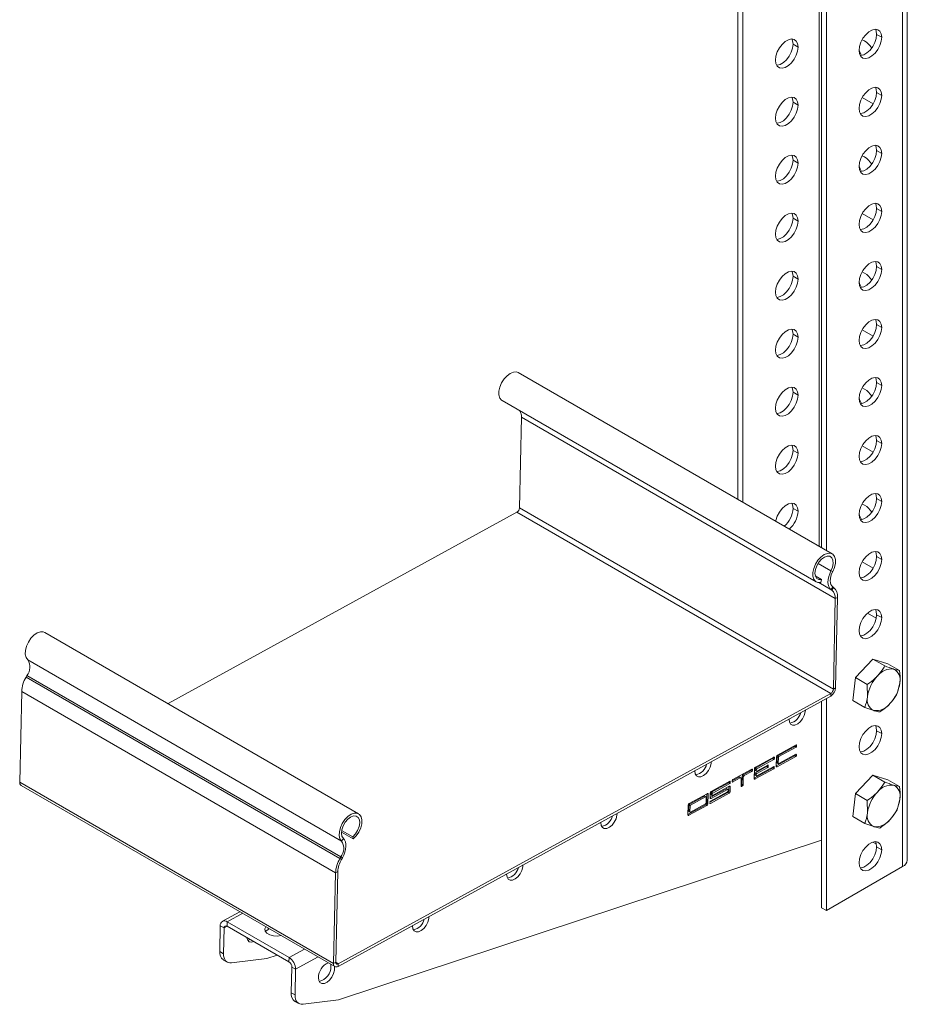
# Model space of a CAD drawing. Header units: millimetres. Extents: x -2 to 1106, y -1683 to -75.
# Tile 1 of 7: x 79 to 329, y -1683 to -1406. Entities that reach past the tile are written whole.
import ezdxf

# ---------------------------------------------------------------- set-up
doc = ezdxf.new("R2010")
doc.units = ezdxf.units.MM

msp = doc.modelspace()

# ---------------------------------------------------------------- linework, layer by layer
at = {"color": 7, "linetype": 'Continuous', "lineweight": 15}
for p, q in [((281.59, -1337.82), (281.59, -1540.53)), ((283.01, -1338.64), (283.01, -1541.35)), ((305.14, -1554.13), (305.14, -1351.42)), ((306.55, -1554.94), (306.55, -1352.23)), ((329.33, -1642.05), (329.33, -1361.53)), ((322.11, -1410.5), (320.7, -1409.68)), ((297.15, -1412.42), (298.56, -1413.24)), ((316.59, -1411.2), (317.3, -1411.52)), ((322.11, -1426.83), (320.7, -1426.01)), ((297.15, -1428.75), (298.56, -1429.57)), ((316.63, -1427.46), (319.71, -1429.24)), ((322.11, -1443.16), (320.7, -1442.34)), ((297.15, -1445.08), (298.56, -1445.9)), ((316.59, -1443.86), (317.3, -1444.18)), ((316.63, -1460.12), (319.71, -1461.9)), ((322.11, -1459.49), (320.7, -1458.68)), ((297.15, -1461.41), (298.56, -1462.23)), ((316.59, -1476.53), (317.3, -1476.84)), ((322.11, -1475.82), (320.7, -1475.01)), ((297.15, -1477.74), (298.56, -1478.56)), ((316.63, -1492.78), (319.71, -1494.57)), ((322.11, -1492.15), (320.7, -1491.34)), ((297.15, -1494.07), (298.56, -1494.89)), ((308.17, -1555.88), (219.78, -1504.85)), ((316.59, -1509.19), (317.3, -1509.51)), ((322.11, -1508.48), (320.7, -1507.67)), ((215.23, -1512.73), (303.62, -1563.76)), ((297.15, -1510.41), (298.56, -1511.22)), ((220.11, -1542.93), (220.66, -1517.44)), ((220.66, -1517.44), (309.04, -1568.47)), ((322.11, -1524.81), (320.7, -1524)), ((297.15, -1526.74), (298.56, -1527.55)), ((316.63, -1525.45), (319.71, -1527.23)), ((322.11, -1541.15), (320.7, -1540.33)), ((220.11, -1542.93), (308.5, -1593.96)), ((297.15, -1543.07), (298.56, -1543.88)), ((316.59, -1541.85), (317.3, -1542.17)), ((121.14, -1598.02), (219.39, -1544.15)), ((219.39, -1544.15), (307.77, -1595.17)), ((322.11, -1557.48), (320.7, -1556.66)), ((316.63, -1558.11), (319.71, -1559.89)), ((303.42, -1562.09), (305.16, -1563.1)), ((308.32, -1560.86), (307.84, -1560.65)), ((305.16, -1563.1), (304.98, -1563.9)), ((308.35, -1565.18), (307.88, -1565.94)), ((308.12, -1566.11), (308.59, -1565.34)), ((308.59, -1565.34), (308.35, -1565.18)), ((308.12, -1566.11), (307.88, -1565.94)), ((309.68, -1568.12), (309.04, -1568.47)), ((309.14, -1593.61), (309.68, -1568.12)), ((308.5, -1593.96), (309.04, -1568.47)), ((320.6, -1573.96), (318.14, -1572.54)), ((322.11, -1573.81), (320.7, -1572.99)), ((174.81, -1629.01), (86.43, -1577.98)), ((81.62, -1585.68), (170.01, -1636.71)), ((314.72, -1590.67), (319.63, -1585.5)), ((319.63, -1585.5), (322.96, -1587.42)), ((319.63, -1585.5), (323.83, -1586.8)), ((323.83, -1586.8), (327.17, -1588.73)), ((81.4, -1590.14), (81.15, -1590.57)), ((81.15, -1590.57), (169.54, -1641.6)), ((81.4, -1590.14), (169.79, -1641.16)), ((327.17, -1588.73), (325.48, -1588.31)), ((314.02, -1597.15), (314.72, -1590.67)), ((314.72, -1590.67), (318.06, -1592.6)), ((318.06, -1592.6), (318.12, -1596.07)), ((326.47, -1595.21), (327.23, -1592.21)), ((79.92, -1594.63), (79.37, -1620.12)), ((79.92, -1594.63), (168.3, -1645.65)), ((169.07, -1671.98), (307.76, -1595.92)), ((169.08, -1671.23), (307.77, -1595.17)), ((307.76, -1595.92), (307.77, -1595.17)), ((308.5, -1593.96), (309.14, -1593.61)), ((305.14, -1655.46), (305.14, -1597.35)), ((306.55, -1656.28), (306.55, -1596.58)), ((314.02, -1597.15), (317.36, -1599.07)), ((317.36, -1599.07), (319.88, -1599.96)), ((322.11, -1606.47), (320.7, -1605.65)), ((298, -1609.64), (292.77, -1612.51)), ((297.78, -1609.86), (297.78, -1609.76)), ((297.78, -1609.86), (298.13, -1610.06)), ((298.13, -1610.06), (298.14, -1609.73)), ((292.43, -1615.57), (297.58, -1612.75)), ((292.83, -1612.74), (297.63, -1610.1)), ((292.83, -1612.74), (293.18, -1612.94)), ((297.95, -1612.29), (293.14, -1614.92)), ((293.18, -1612.94), (297.99, -1610.3)), ((297.58, -1612.75), (297.93, -1612.95)), ((297.63, -1610.1), (297.99, -1610.3)), ((297.72, -1612.5), (297.72, -1612.41)), ((297.72, -1612.5), (298.08, -1612.71)), ((298.08, -1612.71), (298.08, -1612.38)), ((291.78, -1613.06), (286.55, -1615.92)), ((286.61, -1616.15), (291.41, -1613.51)), ((290.06, -1615.31), (286.95, -1617.01)), ((286.96, -1616.35), (291.77, -1613.72)), ((289.83, -1615.52), (289.84, -1615.43)), ((289.83, -1615.52), (290.19, -1615.73)), ((290.19, -1615.73), (290.19, -1615.4)), ((291.41, -1613.51), (291.77, -1613.72)), ((291.56, -1613.27), (291.56, -1613.18)), ((291.56, -1613.27), (291.91, -1613.47)), ((291.91, -1613.47), (291.92, -1613.14)), ((292.48, -1613), (292.42, -1615.64)), ((292.65, -1614.63), (292.68, -1612.98)), ((292.65, -1614.63), (293, -1614.84)), ((292.68, -1612.98), (293.04, -1613.18)), ((292.69, -1614.73), (293.04, -1614.93)), ((292.7, -1615.82), (297.93, -1612.95)), ((293, -1614.84), (293.04, -1613.18)), ((285.56, -1616.47), (280.19, -1619.41)), ((283.07, -1618.09), (285.19, -1616.92)), ((283.07, -1618.09), (283.43, -1618.29)), ((283.43, -1618.29), (285.55, -1617.13)), ((285.19, -1616.92), (285.55, -1617.13)), ((285.34, -1616.68), (285.34, -1616.59)), ((285.34, -1616.68), (285.69, -1616.88)), ((285.69, -1616.88), (285.7, -1616.55)), ((286.26, -1616.41), (286.2, -1619.05)), ((286.21, -1618.98), (291.36, -1616.16)), ((286.43, -1618.04), (286.43, -1617.71)), ((286.43, -1617.71), (286.79, -1617.92)), ((286.43, -1618.04), (286.78, -1618.25)), ((286.45, -1616.72), (286.46, -1616.39)), ((286.45, -1616.72), (286.81, -1616.93)), ((286.46, -1616.39), (286.82, -1616.6)), ((286.47, -1618.14), (286.82, -1618.34)), ((286.48, -1619.23), (291.71, -1616.36)), ((286.5, -1616.82), (286.85, -1617.02)), ((286.58, -1617.47), (289.69, -1615.76)), ((286.58, -1617.47), (286.93, -1617.67)), ((286.61, -1616.15), (286.96, -1616.35)), ((286.78, -1618.25), (286.79, -1617.92)), ((286.81, -1616.93), (286.82, -1616.6)), ((291.72, -1615.7), (286.92, -1618.34)), ((286.93, -1617.67), (290.04, -1615.97)), ((289.69, -1615.76), (290.04, -1615.97)), ((291.36, -1616.16), (291.71, -1616.36)), ((291.5, -1615.91), (291.5, -1615.82)), ((291.5, -1615.91), (291.86, -1616.12)), ((291.86, -1616.12), (291.86, -1615.79)), ((314.72, -1623.33), (319.63, -1618.16)), ((319.63, -1618.16), (322.96, -1620.09)), ((319.63, -1618.16), (323.83, -1619.46)), ((79.37, -1620.12), (167.76, -1671.14)), ((79.76, -1621.03), (168.15, -1672.05)), ((279.34, -1619.88), (274.11, -1622.75)), ((274.17, -1622.97), (278.97, -1620.33)), ((274.52, -1623.18), (279.33, -1620.54)), ((278.97, -1620.33), (279.33, -1620.54)), ((279.12, -1620.09), (279.12, -1620)), ((279.12, -1620.09), (279.47, -1620.3)), ((279.47, -1620.3), (279.48, -1619.97)), ((280.04, -1619.75), (281.94, -1618.71)), ((280.04, -1619.66), (280.04, -1619.99)), ((280.17, -1620.07), (282.29, -1618.91)), ((281.94, -1618.71), (282.29, -1618.91)), ((282.49, -1618.9), (282.13, -1618.69)), ((282.57, -1619.09), (282.52, -1621.24)), ((282.53, -1621), (282.59, -1620.96)), ((282.59, -1620.96), (282.94, -1621.17)), ((282.74, -1620.72), (282.78, -1618.57)), ((282.74, -1620.72), (283.09, -1620.93)), ((282.78, -1618.57), (283.14, -1618.78)), ((283.09, -1620.93), (283.14, -1618.78)), ((323.83, -1619.46), (327.17, -1621.39)), ((327.17, -1621.39), (325.48, -1620.98)), ((272.98, -1623.37), (267.89, -1626.16)), ((272.84, -1625.98), (272.9, -1623.41)), ((273.2, -1626.19), (273.25, -1623.54)), ((273.76, -1625.8), (278.77, -1623.06)), ((273.79, -1624.48), (278.38, -1621.97)), ((273.82, -1623.23), (273.79, -1624.55)), ((273.9, -1626.13), (279.13, -1623.26)), ((278.72, -1622.83), (273.91, -1625.47)), ((274.01, -1623.54), (274.02, -1623.21)), ((274.01, -1623.54), (274.37, -1623.75)), ((274.02, -1623.21), (274.37, -1623.42)), ((274.05, -1623.64), (274.41, -1623.84)), ((274.07, -1624.73), (278.73, -1622.17)), ((274.17, -1622.97), (274.52, -1623.18)), ((274.37, -1623.75), (274.37, -1623.42)), ((279.17, -1621.28), (274.5, -1623.84)), ((278.38, -1621.97), (278.73, -1622.17)), ((278.83, -1622.16), (278.47, -1621.96)), ((278.77, -1623.06), (279.13, -1623.26)), ((278.87, -1622.26), (278.86, -1622.59)), ((279.06, -1622.57), (279.09, -1621.32)), ((279.06, -1622.57), (279.42, -1622.78)), ((279.42, -1622.78), (279.45, -1621.45)), ((282.66, -1621.32), (282.94, -1621.17)), ((314.02, -1629.81), (314.72, -1623.33)), ((314.72, -1623.33), (318.06, -1625.26)), ((267.54, -1629.22), (272.55, -1626.47)), ((267.6, -1626.64), (267.54, -1629.29)), ((267.8, -1626.63), (267.76, -1628.28)), ((267.8, -1626.63), (268.15, -1626.83)), ((272.19, -1624.06), (267.94, -1626.38)), ((267.94, -1626.38), (268.3, -1626.59)), ((268.26, -1628.57), (272.5, -1626.24)), ((272.54, -1624.26), (268.3, -1626.59)), ((272.19, -1624.06), (272.54, -1624.26)), ((272.64, -1624.25), (272.28, -1624.05)), ((272.55, -1626.47), (272.91, -1626.67)), ((272.64, -1626), (272.68, -1624.35)), ((272.84, -1625.98), (273.2, -1626.19)), ((273.77, -1625.71), (273.76, -1626.04)), ((318.06, -1625.26), (318.12, -1628.73)), ((326.47, -1627.87), (327.23, -1624.87)), ((267.76, -1628.28), (268.12, -1628.48)), ((267.81, -1628.37), (268.16, -1628.58)), ((267.82, -1629.46), (272.91, -1626.67)), ((268.15, -1626.83), (268.12, -1628.48)), ((314.02, -1629.81), (317.36, -1631.74)), ((317.36, -1631.74), (319.88, -1632.63)), ((169.97, -1634.2), (173.29, -1636.12)), ((170.03, -1633.7), (173.15, -1635.5)), ((169.14, -1681.4), (305.14, -1636.48)), ((170.01, -1636.71), (170.51, -1635.96)), ((173.29, -1636.12), (173.15, -1635.5)), ((319.6, -1636.99), (320.62, -1637.58)), ((322.11, -1639.13), (320.7, -1638.31)), ((169.79, -1641.16), (169.54, -1641.6)), ((169.54, -1641.6), (169.99, -1641.86)), ((170.24, -1641.42), (169.79, -1641.16)), ((170.24, -1641.42), (169.99, -1641.86)), ((168.3, -1645.65), (167.76, -1671.14)), ((168.94, -1645.3), (168.3, -1645.65)), ((168.94, -1645.3), (168.39, -1670.79)), ((328.02, -1643.89), (306.55, -1656.28)), ((141.38, -1656.6), (136.47, -1659.29)), ((305.14, -1655.46), (306.55, -1656.28)), ((137.82, -1659.42), (137.79, -1660.66)), ((137.82, -1659.42), (155.21, -1669.47)), ((135.7, -1667.79), (135.86, -1660.55)), ((135.86, -1660.55), (136.92, -1661.17)), ((136.76, -1668.4), (136.92, -1661.17)), ((137.79, -1660.66), (155.18, -1670.71)), ((149.64, -1661.37), (149.31, -1661.55)), ((135.7, -1667.79), (136.76, -1668.4)), ((136.74, -1670.18), (137.8, -1670.79)), ((148.99, -1669.77), (139.01, -1671.01)), ((151.9, -1668.81), (148.99, -1669.77)), ((155.21, -1669.47), (155.18, -1670.71)), ((167.76, -1671.14), (168.39, -1670.79)), ((156.01, -1672.19), (155.86, -1679.42)), ((157.07, -1672.8), (156.01, -1672.19)), ((157.07, -1672.8), (156.92, -1680.03)), ((167.02, -1671.98), (166.96, -1671.37)), ((169.08, -1671.23), (169.07, -1671.98)), ((155.86, -1679.42), (156.92, -1680.03)), ((156.89, -1681.81), (157.95, -1682.42)), ((159.16, -1682.64), (169.14, -1681.4))]:
    msp.add_line(p, q, dxfattribs=at)
at = {"color": 8, "linetype": 'Continuous', "lineweight": 15}
for p, q in [((304.47, -1553.74), (304.47, -1351.03)), ((328.02, -1360.77), (328.02, -1643.89)), ((304.2, -1558.55), (307.84, -1560.65)), ((304.41, -1563.97), (308.12, -1566.11)), ((304.46, -1563.97), (307.88, -1565.94)), ((297.99, -1609.65), (298.14, -1609.73)), ((297.94, -1612.29), (298.08, -1612.38)), ((290.05, -1615.31), (290.19, -1615.4)), ((291.77, -1613.06), (291.92, -1613.14)), ((285.55, -1616.47), (285.7, -1616.55)), ((291.72, -1615.7), (291.86, -1615.79)), ((292.42, -1615.66), (292.7, -1615.82)), ((279.33, -1619.88), (279.48, -1619.97)), ((280.04, -1619.99), (280.17, -1620.07)), ((286.2, -1619.07), (286.48, -1619.23)), ((272.96, -1623.37), (273.25, -1623.54)), ((279.16, -1621.29), (279.45, -1621.45)), ((282.52, -1621.24), (282.66, -1621.32)), ((273.76, -1626.05), (273.9, -1626.13)), ((273.79, -1624.57), (274.07, -1624.73)), ((267.54, -1629.3), (267.82, -1629.46)), ((137.82, -1659.42), (142.16, -1657.04)), ((136.92, -1661.17), (137.81, -1660.68)), ((149.31, -1661.55), (149.32, -1661.18)), ((155.21, -1669.47), (159.55, -1667.09)), ((157.07, -1672.8), (163.42, -1669.32)), ((168.39, -1670.83), (169.08, -1671.23))]:
    msp.add_line(p, q, dxfattribs=at)
at = {"color": 7, "linetype": 'Continuous', "lineweight": 15, "flags": 128}
for points in [[(315.75, -1414.17), (315.88, -1413.06), (316.25, -1411.89), (316.85, -1410.76), (317.61, -1409.76), (318.48, -1408.96), (319.38, -1408.44), (320.25, -1408.23), (321.01, -1408.36), (321.61, -1408.8), (321.98, -1409.54), (322.11, -1410.5)], [(316.09, -1415.63), (316.19, -1415.63), (317.06, -1415.42), (317.97, -1414.9), (318.84, -1414.1), (319.6, -1413.09), (320.19, -1411.96), (320.57, -1410.79), (320.7, -1409.68)], [(320.7, -1409.68), (320.57, -1408.72), (320.36, -1408.23)], [(292.2, -1416.91), (292.33, -1415.8), (292.71, -1414.63), (293.3, -1413.5), (294.06, -1412.49), (294.93, -1411.7), (295.84, -1411.18), (296.7, -1410.97), (297.47, -1411.09), (298.06, -1411.54), (298.44, -1412.28), (298.56, -1413.24)], [(298.56, -1413.24), (298.44, -1414.35), (298.06, -1415.51), (297.47, -1416.65), (296.7, -1417.65), (295.84, -1418.45), (294.93, -1418.97), (294.06, -1419.18), (293.3, -1419.05), (292.71, -1418.61), (292.33, -1417.87), (292.2, -1416.91)], [(292.54, -1418.37), (292.65, -1418.36), (293.52, -1418.16), (294.42, -1417.63), (295.29, -1416.84), (296.05, -1415.83), (296.64, -1414.7), (297.02, -1413.53), (297.15, -1412.42)], [(297.15, -1412.42), (297.02, -1411.46), (296.81, -1410.97)], [(322.11, -1410.5), (321.98, -1411.61), (321.61, -1412.78), (321.01, -1413.91), (320.25, -1414.92), (319.38, -1415.71), (318.48, -1416.23), (317.61, -1416.44), (316.85, -1416.32), (316.25, -1415.87), (315.88, -1415.13), (315.75, -1414.17)], [(315.75, -1430.5), (315.88, -1429.39), (316.25, -1428.23), (316.85, -1427.09), (317.61, -1426.09), (318.48, -1425.29), (319.38, -1424.77), (320.25, -1424.56), (321.01, -1424.69), (321.61, -1425.14), (321.98, -1425.87), (322.11, -1426.83)], [(322.11, -1426.83), (321.98, -1427.94), (321.61, -1429.11), (321.01, -1430.24), (320.25, -1431.25), (319.38, -1432.04), (318.48, -1432.57), (317.61, -1432.77), (316.85, -1432.65), (316.25, -1432.2), (315.88, -1431.46), (315.75, -1430.5)], [(316.09, -1431.96), (316.19, -1431.96), (317.06, -1431.75), (317.97, -1431.23), (318.84, -1430.43), (319.6, -1429.42), (320.19, -1428.29), (320.57, -1427.12), (320.7, -1426.01)], [(320.7, -1426.01), (320.57, -1425.05), (320.36, -1424.56)], [(292.2, -1433.24), (292.33, -1432.13), (292.71, -1430.96), (293.3, -1429.83), (294.06, -1428.83), (294.93, -1428.03), (295.84, -1427.51), (296.7, -1427.3), (297.47, -1427.42), (298.06, -1427.87), (298.44, -1428.61), (298.56, -1429.57)], [(298.56, -1429.57), (298.44, -1430.68), (298.06, -1431.85), (297.47, -1432.98), (296.7, -1433.98), (295.84, -1434.78), (294.93, -1435.3), (294.06, -1435.51), (293.3, -1435.38), (292.71, -1434.94), (292.33, -1434.2), (292.2, -1433.24)], [(292.54, -1434.7), (292.65, -1434.69), (293.52, -1434.49), (294.42, -1433.96), (295.29, -1433.17), (296.05, -1432.16), (296.64, -1431.03), (297.02, -1429.86), (297.15, -1428.75)], [(297.15, -1428.75), (297.02, -1427.79), (296.81, -1427.3)], [(315.75, -1446.83), (315.88, -1445.73), (316.25, -1444.56), (316.85, -1443.42), (317.61, -1442.42), (318.48, -1441.62), (319.38, -1441.1), (320.25, -1440.89), (321.01, -1441.02), (321.61, -1441.47), (321.98, -1442.2), (322.11, -1443.16)], [(320.7, -1442.34), (320.57, -1441.38), (320.36, -1440.89)], [(292.2, -1449.57), (292.33, -1448.46), (292.71, -1447.29), (293.3, -1446.16), (294.06, -1445.16), (294.93, -1444.36), (295.84, -1443.84), (296.7, -1443.63), (297.47, -1443.76), (298.06, -1444.2), (298.44, -1444.94), (298.56, -1445.9)], [(297.15, -1445.08), (297.02, -1444.12), (296.81, -1443.63)], [(322.11, -1443.16), (321.98, -1444.27), (321.61, -1445.44), (321.01, -1446.57), (320.25, -1447.58), (319.38, -1448.37), (318.48, -1448.9), (317.61, -1449.1), (316.85, -1448.98), (316.25, -1448.53), (315.88, -1447.8), (315.75, -1446.83)], [(316.09, -1448.29), (316.19, -1448.29), (317.06, -1448.08), (317.97, -1447.56), (318.84, -1446.76), (319.6, -1445.76), (320.19, -1444.62), (320.57, -1443.45), (320.7, -1442.34)], [(298.56, -1445.9), (298.44, -1447.01), (298.06, -1448.18), (297.47, -1449.31), (296.7, -1450.31), (295.84, -1451.11), (294.93, -1451.63), (294.06, -1451.84), (293.3, -1451.72), (292.71, -1451.27), (292.33, -1450.53), (292.2, -1449.57)], [(292.54, -1451.03), (292.65, -1451.02), (293.52, -1450.82), (294.42, -1450.29), (295.29, -1449.5), (296.05, -1448.49), (296.64, -1447.36), (297.02, -1446.19), (297.15, -1445.08)], [(315.75, -1463.17), (315.88, -1462.06), (316.25, -1460.89), (316.85, -1459.75), (317.61, -1458.75), (318.48, -1457.95), (319.38, -1457.43), (320.25, -1457.22), (321.01, -1457.35), (321.61, -1457.8), (321.98, -1458.53), (322.11, -1459.49)], [(320.7, -1458.68), (320.57, -1457.71), (320.36, -1457.22)], [(292.2, -1465.9), (292.33, -1464.79), (292.71, -1463.62), (293.3, -1462.49), (294.06, -1461.49), (294.93, -1460.69), (295.84, -1460.17), (296.7, -1459.96), (297.47, -1460.09), (298.06, -1460.53), (298.44, -1461.27), (298.56, -1462.23)], [(297.15, -1461.41), (297.02, -1460.45), (296.81, -1459.96)], [(322.11, -1459.49), (321.98, -1460.6), (321.61, -1461.77), (321.01, -1462.9), (320.25, -1463.91), (319.38, -1464.7), (318.48, -1465.23), (317.61, -1465.43), (316.85, -1465.31), (316.25, -1464.86), (315.88, -1464.13), (315.75, -1463.17)], [(316.09, -1464.62), (316.19, -1464.62), (317.06, -1464.41), (317.97, -1463.89), (318.84, -1463.09), (319.6, -1462.09), (320.19, -1460.95), (320.57, -1459.78), (320.7, -1458.68)], [(298.56, -1462.23), (298.44, -1463.34), (298.06, -1464.51), (297.47, -1465.64), (296.7, -1466.65), (295.84, -1467.44), (294.93, -1467.96), (294.06, -1468.17), (293.3, -1468.05), (292.71, -1467.6), (292.33, -1466.86), (292.2, -1465.9)], [(292.54, -1467.36), (292.65, -1467.36), (293.52, -1467.15), (294.42, -1466.63), (295.29, -1465.83), (296.05, -1464.82), (296.64, -1463.69), (297.02, -1462.52), (297.15, -1461.41)], [(315.75, -1479.5), (315.88, -1478.39), (316.25, -1477.22), (316.85, -1476.09), (317.61, -1475.08), (318.48, -1474.28), (319.38, -1473.76), (320.25, -1473.55), (321.01, -1473.68), (321.61, -1474.13), (321.98, -1474.86), (322.11, -1475.82)], [(320.7, -1475.01), (320.57, -1474.05), (320.36, -1473.55)], [(292.2, -1482.23), (292.33, -1481.12), (292.71, -1479.96), (293.3, -1478.82), (294.06, -1477.82), (294.93, -1477.02), (295.84, -1476.5), (296.7, -1476.29), (297.47, -1476.42), (298.06, -1476.87), (298.44, -1477.6), (298.56, -1478.56)], [(297.15, -1477.74), (297.02, -1476.78), (296.81, -1476.29)], [(322.11, -1475.82), (321.98, -1476.93), (321.61, -1478.1), (321.01, -1479.23), (320.25, -1480.24), (319.38, -1481.03), (318.48, -1481.56), (317.61, -1481.76), (316.85, -1481.64), (316.25, -1481.19), (315.88, -1480.46), (315.75, -1479.5)], [(316.09, -1480.95), (316.19, -1480.95), (317.06, -1480.74), (317.97, -1480.22), (318.84, -1479.42), (319.6, -1478.42), (320.19, -1477.28), (320.57, -1476.12), (320.7, -1475.01)], [(298.56, -1478.56), (298.44, -1479.67), (298.06, -1480.84), (297.47, -1481.97), (296.7, -1482.98), (295.84, -1483.77), (294.93, -1484.3), (294.06, -1484.5), (293.3, -1484.38), (292.71, -1483.93), (292.33, -1483.19), (292.2, -1482.23)], [(292.54, -1483.69), (292.65, -1483.69), (293.52, -1483.48), (294.42, -1482.96), (295.29, -1482.16), (296.05, -1481.15), (296.64, -1480.02), (297.02, -1478.85), (297.15, -1477.74)], [(315.75, -1495.83), (315.88, -1494.72), (316.25, -1493.55), (316.85, -1492.42), (317.61, -1491.41), (318.48, -1490.61), (319.38, -1490.09), (320.25, -1489.88), (321.01, -1490.01), (321.61, -1490.46), (321.98, -1491.19), (322.11, -1492.15)], [(320.7, -1491.34), (320.57, -1490.38), (320.36, -1489.88)], [(292.2, -1498.56), (292.33, -1497.46), (292.71, -1496.29), (293.3, -1495.15), (294.06, -1494.15), (294.93, -1493.35), (295.84, -1492.83), (296.7, -1492.62), (297.47, -1492.75), (298.06, -1493.2), (298.44, -1493.93), (298.56, -1494.89)], [(297.15, -1494.07), (297.02, -1493.11), (296.81, -1492.62)], [(322.11, -1492.15), (321.98, -1493.26), (321.61, -1494.43), (321.01, -1495.56), (320.25, -1496.57), (319.38, -1497.37), (318.48, -1497.89), (317.61, -1498.1), (316.85, -1497.97), (316.25, -1497.52), (315.88, -1496.79), (315.75, -1495.83)], [(316.09, -1497.28), (316.19, -1497.28), (317.06, -1497.07), (317.97, -1496.55), (318.84, -1495.75), (319.6, -1494.75), (320.19, -1493.61), (320.57, -1492.45), (320.7, -1491.34)], [(298.56, -1494.89), (298.44, -1496), (298.06, -1497.17), (297.47, -1498.3), (296.7, -1499.31), (295.84, -1500.1), (294.93, -1500.63), (294.06, -1500.83), (293.3, -1500.71), (292.71, -1500.26), (292.33, -1499.53), (292.2, -1498.56)], [(292.54, -1500.02), (292.65, -1500.02), (293.52, -1499.81), (294.42, -1499.29), (295.29, -1498.49), (296.05, -1497.49), (296.64, -1496.35), (297.02, -1495.18), (297.15, -1494.07)], [(219.78, -1504.85), (219.25, -1504.66), (218.42, -1504.7), (217.51, -1505.07), (216.61, -1505.74), (215.77, -1506.66), (215.08, -1507.75), (214.58, -1508.93), (214.32, -1510.09), (214.32, -1511.15), (214.58, -1512.02), (215.07, -1512.62), (215.23, -1512.73)], [(315.75, -1512.16), (315.88, -1511.05), (316.25, -1509.88), (316.85, -1508.75), (317.61, -1507.74), (318.48, -1506.95), (319.38, -1506.42), (320.25, -1506.22), (321.01, -1506.34), (321.61, -1506.79), (321.98, -1507.52), (322.11, -1508.48)], [(320.7, -1507.67), (320.57, -1506.71), (320.36, -1506.21)], [(292.2, -1514.9), (292.33, -1513.79), (292.71, -1512.62), (293.3, -1511.48), (294.06, -1510.48), (294.93, -1509.68), (295.84, -1509.16), (296.7, -1508.95), (297.47, -1509.08), (298.06, -1509.53), (298.44, -1510.26), (298.56, -1511.22)], [(297.15, -1510.41), (297.02, -1509.44), (296.81, -1508.95)], [(322.11, -1508.48), (321.98, -1509.59), (321.61, -1510.76), (321.01, -1511.9), (320.25, -1512.9), (319.38, -1513.7), (318.48, -1514.22), (317.61, -1514.43), (316.85, -1514.3), (316.25, -1513.85), (315.88, -1513.12), (315.75, -1512.16)], [(316.09, -1513.61), (316.19, -1513.61), (317.06, -1513.4), (317.97, -1512.88), (318.84, -1512.08), (319.6, -1511.08), (320.19, -1509.95), (320.57, -1508.78), (320.7, -1507.67)], [(298.56, -1511.22), (298.44, -1512.33), (298.06, -1513.5), (297.47, -1514.63), (296.7, -1515.64), (295.84, -1516.43), (294.93, -1516.96), (294.06, -1517.16), (293.3, -1517.04), (292.71, -1516.59), (292.33, -1515.86), (292.2, -1514.9)], [(292.54, -1516.35), (292.65, -1516.35), (293.52, -1516.14), (294.42, -1515.62), (295.29, -1514.82), (296.05, -1513.82), (296.64, -1512.68), (297.02, -1511.51), (297.15, -1510.41)], [(315.75, -1528.49), (315.88, -1527.38), (316.25, -1526.21), (316.85, -1525.08), (317.61, -1524.07), (318.48, -1523.28), (319.38, -1522.75), (320.25, -1522.55), (321.01, -1522.67), (321.61, -1523.12), (321.98, -1523.85), (322.11, -1524.81)], [(316.09, -1529.94), (316.19, -1529.94), (317.06, -1529.73), (317.97, -1529.21), (318.84, -1528.41), (319.6, -1527.41), (320.19, -1526.28), (320.57, -1525.11), (320.7, -1524)], [(320.7, -1524), (320.57, -1523.04), (320.36, -1522.54)], [(292.2, -1531.23), (292.33, -1530.12), (292.71, -1528.95), (293.3, -1527.82), (294.06, -1526.81), (294.93, -1526.01), (295.84, -1525.49), (296.7, -1525.28), (297.47, -1525.41), (298.06, -1525.86), (298.44, -1526.59), (298.56, -1527.55)], [(292.54, -1532.68), (292.65, -1532.68), (293.52, -1532.47), (294.42, -1531.95), (295.29, -1531.15), (296.05, -1530.15), (296.64, -1529.01), (297.02, -1527.85), (297.15, -1526.74)], [(297.15, -1526.74), (297.02, -1525.78), (296.81, -1525.28)], [(322.11, -1524.81), (321.98, -1525.92), (321.61, -1527.09), (321.01, -1528.23), (320.25, -1529.23), (319.38, -1530.03), (318.48, -1530.55), (317.61, -1530.76), (316.85, -1530.63), (316.25, -1530.18), (315.88, -1529.45), (315.75, -1528.49)], [(298.56, -1527.55), (298.44, -1528.66), (298.06, -1529.83), (297.47, -1530.96), (296.7, -1531.97), (295.84, -1532.77), (294.93, -1533.29), (294.06, -1533.49), (293.3, -1533.37), (292.71, -1532.92), (292.33, -1532.19), (292.2, -1531.23)], [(315.75, -1544.82), (315.88, -1543.71), (316.25, -1542.54), (316.85, -1541.41), (317.61, -1540.4), (318.48, -1539.61), (319.38, -1539.08), (320.25, -1538.88), (321.01, -1539), (321.61, -1539.45), (321.98, -1540.18), (322.11, -1541.15)], [(316.09, -1546.27), (316.19, -1546.27), (317.06, -1546.06), (317.97, -1545.54), (318.84, -1544.75), (319.6, -1543.74), (320.19, -1542.61), (320.57, -1541.44), (320.7, -1540.33)], [(320.7, -1540.33), (320.57, -1539.37), (320.36, -1538.87)], [(292.28, -1546.7), (292.33, -1546.45), (292.71, -1545.28), (293.3, -1544.15), (294.06, -1543.14), (294.93, -1542.34), (295.84, -1541.82), (296.7, -1541.61), (297.47, -1541.74), (298.06, -1542.19), (298.44, -1542.92), (298.56, -1543.88)], [(297.15, -1543.07), (297.02, -1542.11), (296.81, -1541.61)], [(322.11, -1541.15), (321.98, -1542.26), (321.61, -1543.42), (321.01, -1544.56), (320.25, -1545.56), (319.38, -1546.36), (318.48, -1546.88), (317.61, -1547.09), (316.85, -1546.96), (316.25, -1546.51), (315.88, -1545.78), (315.75, -1544.82)], [(308.32, -1560.86), (308.82, -1559.68), (309.08, -1558.52), (309.08, -1557.46), (308.82, -1556.59), (308.33, -1555.98), (307.64, -1555.69), (306.81, -1555.73), (305.9, -1556.1), (304.99, -1556.77), (304.16, -1557.69), (303.47, -1558.78), (302.97, -1559.95), (302.71, -1561.12), (302.71, -1562.18), (302.97, -1563.04), (303.46, -1563.65), (304.15, -1563.94), (304.98, -1563.9)], [(307.84, -1560.65), (308.27, -1559.59), (308.47, -1558.55), (308.4, -1557.64), (308.07, -1556.96), (307.52, -1556.56), (306.8, -1556.5), (305.99, -1556.78), (305.17, -1557.37), (304.43, -1558.21), (303.83, -1559.22), (303.45, -1560.28), (303.31, -1561.3), (303.44, -1562.17), (303.83, -1562.79), (304.42, -1563.11), (305.16, -1563.1)], [(315.75, -1561.15), (315.88, -1560.04), (316.25, -1558.87), (316.85, -1557.74), (317.61, -1556.73), (318.48, -1555.94), (319.38, -1555.41), (320.25, -1555.21), (321.01, -1555.33), (321.61, -1555.78), (321.98, -1556.52), (322.11, -1557.48)], [(316.09, -1562.61), (316.19, -1562.6), (317.06, -1562.4), (317.97, -1561.87), (318.84, -1561.08), (319.6, -1560.07), (320.19, -1558.94), (320.57, -1557.77), (320.7, -1556.66)], [(320.7, -1556.66), (320.57, -1555.7), (320.36, -1555.21)], [(322.11, -1557.48), (321.98, -1558.59), (321.61, -1559.75), (321.01, -1560.89), (320.25, -1561.89), (319.38, -1562.69), (318.48, -1563.21), (317.61, -1563.42), (316.85, -1563.29), (316.25, -1562.85), (315.88, -1562.11), (315.75, -1561.15)], [(307.88, -1565.94), (307.5, -1565.58), (307.22, -1565.09), (307.05, -1564.5), (306.98, -1563.81), (307.04, -1563.06), (307.2, -1562.26), (307.47, -1561.45), (307.84, -1560.65)], [(308.35, -1565.18), (308.04, -1564.88), (307.81, -1564.48), (307.67, -1564), (307.62, -1563.44), (307.66, -1562.82), (307.8, -1562.17), (308.02, -1561.51), (308.32, -1560.86)], [(315.75, -1577.48), (315.88, -1576.37), (316.25, -1575.2), (316.85, -1574.07), (317.61, -1573.06), (318.48, -1572.27), (319.38, -1571.75), (320.25, -1571.54), (321.01, -1571.66), (321.61, -1572.11), (321.98, -1572.85), (322.11, -1573.81)], [(322.11, -1573.81), (321.98, -1574.92), (321.61, -1576.09), (321.01, -1577.22), (320.25, -1578.22), (319.38, -1579.02), (318.48, -1579.54), (317.61, -1579.75), (316.85, -1579.62), (316.25, -1579.18), (315.88, -1578.44), (315.75, -1577.48)], [(316.09, -1578.94), (316.19, -1578.93), (317.06, -1578.73), (317.97, -1578.2), (318.84, -1577.41), (319.6, -1576.4), (320.19, -1575.27), (320.57, -1574.1), (320.7, -1572.99)], [(320.7, -1572.99), (320.57, -1572.03), (320.36, -1571.54)], [(86.43, -1577.98), (86.02, -1577.82), (85.2, -1577.8), (84.3, -1578.12), (83.39, -1578.75), (82.54, -1579.64), (81.82, -1580.71), (81.29, -1581.87), (80.99, -1583.05), (80.95, -1584.13), (81.17, -1585.03), (81.62, -1585.68)], [(296.03, -1602.35), (296.03, -1602.43), (296.13, -1603.23), (296.47, -1603.81), (297.02, -1604.1), (297.7, -1604.08), (298.46, -1603.74), (299.19, -1603.12), (299.84, -1602.29), (300.32, -1601.34), (300.58, -1600.37), (300.62, -1599.83)], [(315.75, -1610.14), (315.88, -1609.03), (316.25, -1607.86), (316.85, -1606.73), (317.61, -1605.73), (318.48, -1604.93), (319.38, -1604.41), (320.25, -1604.2), (321.01, -1604.33), (321.61, -1604.77), (321.98, -1605.51), (322.11, -1606.47)], [(320.7, -1605.65), (320.57, -1604.69), (320.36, -1604.2)], [(322.11, -1606.47), (321.98, -1607.58), (321.61, -1608.75), (321.01, -1609.88), (320.25, -1610.89), (319.38, -1611.68), (318.48, -1612.2), (317.61, -1612.41), (316.85, -1612.29), (316.25, -1611.84), (315.88, -1611.1), (315.75, -1610.14)], [(316.09, -1611.6), (316.19, -1611.59), (317.06, -1611.39), (317.97, -1610.87), (318.84, -1610.07), (319.6, -1609.06), (320.19, -1607.93), (320.57, -1606.76), (320.7, -1605.65)], [(298.14, -1609.73), (298.14, -1609.7), (298.13, -1609.67), (298.12, -1609.65), (298.1, -1609.64), (298.08, -1609.63), (298.06, -1609.63), (298.03, -1609.63), (298, -1609.64)], [(298.08, -1612.38), (298.08, -1612.35), (298.07, -1612.32), (298.06, -1612.3), (298.04, -1612.28), (298.02, -1612.27), (298, -1612.27), (297.97, -1612.28), (297.95, -1612.29)], [(269.52, -1616.89), (269.52, -1616.96), (269.62, -1617.77), (269.97, -1618.35), (270.51, -1618.64), (271.19, -1618.62), (271.95, -1618.28), (272.68, -1617.66), (273.33, -1616.83), (273.81, -1615.87), (274.07, -1614.9), (274.11, -1614.37)], [(290.19, -1615.4), (290.19, -1615.36), (290.18, -1615.34), (290.17, -1615.32), (290.16, -1615.3), (290.13, -1615.29), (290.11, -1615.29), (290.08, -1615.3), (290.06, -1615.31)], [(291.92, -1613.14), (291.92, -1613.11), (291.91, -1613.09), (291.9, -1613.06), (291.88, -1613.05), (291.86, -1613.04), (291.83, -1613.04), (291.81, -1613.04), (291.78, -1613.06)], [(293.14, -1614.92), (293.11, -1614.94), (293.08, -1614.94), (293.06, -1614.94), (293.04, -1614.93), (293.02, -1614.92), (293.01, -1614.89), (293, -1614.87), (293, -1614.84)], [(285.7, -1616.55), (285.7, -1616.52), (285.69, -1616.5), (285.68, -1616.48), (285.66, -1616.46), (285.64, -1616.45), (285.61, -1616.45), (285.59, -1616.45), (285.56, -1616.47)], [(286.92, -1618.34), (286.89, -1618.35), (286.86, -1618.35), (286.84, -1618.35), (286.82, -1618.34), (286.8, -1618.33), (286.79, -1618.31), (286.78, -1618.28), (286.78, -1618.25)], [(286.95, -1617.01), (286.92, -1617.03), (286.89, -1617.03), (286.87, -1617.03), (286.85, -1617.02), (286.83, -1617), (286.82, -1616.98), (286.81, -1616.96), (286.81, -1616.93)], [(291.86, -1615.79), (291.86, -1615.76), (291.85, -1615.73), (291.84, -1615.71), (291.82, -1615.69), (291.8, -1615.68), (291.78, -1615.68), (291.75, -1615.69), (291.72, -1615.7)], [(292.42, -1615.64), (292.43, -1615.7), (292.44, -1615.76), (292.47, -1615.8), (292.5, -1615.83), (292.54, -1615.85), (292.59, -1615.85), (292.64, -1615.84), (292.7, -1615.82)], [(279.48, -1619.97), (279.48, -1619.93), (279.47, -1619.91), (279.46, -1619.89), (279.44, -1619.87), (279.42, -1619.86), (279.39, -1619.86), (279.37, -1619.87), (279.34, -1619.88)], [(280.04, -1619.99), (280.04, -1620.02), (280.05, -1620.04), (280.06, -1620.06), (280.08, -1620.08), (280.1, -1620.09), (280.12, -1620.09), (280.15, -1620.09), (280.17, -1620.07)], [(282.29, -1618.91), (282.35, -1618.89), (282.4, -1618.88), (282.45, -1618.88), (282.49, -1618.9), (282.53, -1618.93), (282.55, -1618.97), (282.57, -1619.02), (282.57, -1619.09)], [(286.2, -1619.05), (286.21, -1619.12), (286.22, -1619.17), (286.25, -1619.21), (286.28, -1619.24), (286.32, -1619.26), (286.37, -1619.26), (286.42, -1619.25), (286.48, -1619.23)], [(273.25, -1623.54), (273.25, -1623.48), (273.23, -1623.43), (273.21, -1623.38), (273.18, -1623.35), (273.13, -1623.34), (273.09, -1623.33), (273.03, -1623.34), (272.98, -1623.37)], [(274.5, -1623.84), (274.48, -1623.85), (274.45, -1623.85), (274.43, -1623.85), (274.41, -1623.84), (274.39, -1623.83), (274.38, -1623.81), (274.37, -1623.78), (274.37, -1623.75)], [(278.73, -1622.17), (278.76, -1622.16), (278.79, -1622.15), (278.81, -1622.16), (278.83, -1622.17), (278.85, -1622.18), (278.86, -1622.2), (278.87, -1622.23), (278.87, -1622.26)], [(279.45, -1621.45), (279.44, -1621.39), (279.43, -1621.34), (279.4, -1621.3), (279.37, -1621.26), (279.33, -1621.25), (279.28, -1621.24), (279.23, -1621.25), (279.17, -1621.28)], [(282.52, -1621.24), (282.53, -1621.27), (282.53, -1621.29), (282.55, -1621.31), (282.56, -1621.33), (282.58, -1621.34), (282.61, -1621.34), (282.63, -1621.34), (282.66, -1621.32)], [(272.68, -1624.35), (272.68, -1624.32), (272.67, -1624.29), (272.66, -1624.27), (272.64, -1624.25), (272.62, -1624.25), (272.59, -1624.24), (272.57, -1624.25), (272.54, -1624.26)], [(273.76, -1626.04), (273.76, -1626.07), (273.77, -1626.1), (273.78, -1626.12), (273.8, -1626.14), (273.82, -1626.15), (273.84, -1626.15), (273.87, -1626.14), (273.9, -1626.13)], [(273.79, -1624.55), (273.79, -1624.62), (273.81, -1624.67), (273.83, -1624.71), (273.87, -1624.74), (273.91, -1624.76), (273.96, -1624.76), (274.01, -1624.75), (274.07, -1624.73)], [(173.29, -1636.12), (174.15, -1635.24), (174.87, -1634.17), (175.4, -1633), (175.7, -1631.83), (175.74, -1630.75), (175.53, -1629.84), (175.07, -1629.19), (174.41, -1628.84), (173.59, -1628.83), (172.69, -1629.15), (171.78, -1629.78), (170.93, -1630.66), (170.21, -1631.73), (169.68, -1632.9), (169.38, -1634.07), (169.34, -1635.15), (169.55, -1636.06), (170.01, -1636.71)], [(243.01, -1631.42), (243.01, -1631.5), (243.11, -1632.3), (243.46, -1632.89), (244, -1633.18), (244.69, -1633.15), (245.44, -1632.81), (246.18, -1632.19), (246.82, -1631.36), (247.3, -1630.41), (247.56, -1629.44), (247.6, -1628.91)], [(267.54, -1629.29), (267.55, -1629.35), (267.56, -1629.4), (267.59, -1629.45), (267.62, -1629.48), (267.66, -1629.49), (267.71, -1629.5), (267.76, -1629.49), (267.82, -1629.46)], [(268.12, -1628.48), (268.12, -1628.51), (268.13, -1628.54), (268.14, -1628.56), (268.16, -1628.58), (268.18, -1628.59), (268.2, -1628.59), (268.23, -1628.58), (268.26, -1628.57)], [(173.15, -1635.5), (173.91, -1634.69), (174.53, -1633.7), (174.95, -1632.64), (175.12, -1631.6), (175.03, -1630.71), (174.68, -1630.04), (174.11, -1629.68), (173.38, -1629.64), (172.57, -1629.95), (171.75, -1630.56), (171.02, -1631.42), (170.44, -1632.44), (170.07, -1633.5), (169.96, -1634.51), (170.11, -1635.36), (170.51, -1635.96)], [(170.51, -1635.96), (170.86, -1636.37), (171.1, -1636.9), (171.23, -1637.54), (171.25, -1638.25), (171.16, -1639.02), (170.95, -1639.82), (170.65, -1640.63), (170.24, -1641.42)], [(315.75, -1642.8), (315.88, -1641.69), (316.25, -1640.53), (316.85, -1639.39), (317.61, -1638.39), (318.48, -1637.59), (319.38, -1637.07), (320.25, -1636.86), (321.01, -1636.99), (321.61, -1637.44), (321.98, -1638.17), (322.11, -1639.13)], [(320.7, -1638.31), (320.57, -1637.35), (320.36, -1636.86)], [(322.11, -1639.13), (321.98, -1640.24), (321.61, -1641.41), (321.01, -1642.54), (320.25, -1643.55), (319.38, -1644.34), (318.48, -1644.87), (317.61, -1645.07), (316.85, -1644.95), (316.25, -1644.5), (315.88, -1643.77), (315.75, -1642.8)], [(316.09, -1644.26), (316.19, -1644.26), (317.06, -1644.05), (317.97, -1643.53), (318.84, -1642.73), (319.6, -1641.73), (320.19, -1640.59), (320.57, -1639.42), (320.7, -1638.31)], [(216.5, -1645.96), (216.5, -1646.04), (216.61, -1646.84), (216.95, -1647.42), (217.49, -1647.72), (218.18, -1647.69), (218.93, -1647.35), (219.67, -1646.73), (220.31, -1645.9), (220.79, -1644.95), (221.05, -1643.98), (221.1, -1643.44)], [(189.99, -1660.5), (189.99, -1660.58), (190.1, -1661.38), (190.44, -1661.96), (190.99, -1662.25), (191.67, -1662.23), (192.42, -1661.89), (193.16, -1661.27), (193.8, -1660.44), (194.28, -1659.49), (194.55, -1658.52), (194.59, -1657.98)], [(148.69, -1660.82), (148.69, -1660.82), (148.4, -1661.43), (148.5, -1662.06), (148.98, -1662.65), (149.77, -1663.11), (150.8, -1663.39), (151.92, -1663.46), (153.01, -1663.31), (153.01, -1663.31)], [(149.31, -1661.55), (148.67, -1662.06), (148.57, -1662.19)], [(145.34, -1665.02), (144.65, -1665.19), (144.03, -1665.05), (143.58, -1664.61), (143.35, -1663.9), (143.35, -1663.87)], [(144.27, -1664.41), (143.95, -1664.52), (143.56, -1664.57)], [(136.76, -1668.4), (136.79, -1669.01), (136.9, -1669.55), (137.09, -1670.03), (137.35, -1670.42), (137.68, -1670.72), (138.08, -1670.92), (138.52, -1671.02), (139.01, -1671.01)], [(168.39, -1670.79), (168.4, -1670.95), (168.44, -1671.08), (168.5, -1671.19), (168.59, -1671.26), (168.69, -1671.31), (168.81, -1671.32), (168.95, -1671.29), (169.08, -1671.23)], [(163.48, -1675.11), (163.59, -1675.92), (163.93, -1676.5), (164.48, -1676.79), (165.16, -1676.77), (165.91, -1676.43), (166.65, -1675.81), (167.3, -1674.98), (167.77, -1674.02), (168.04, -1673.05), (168.06, -1672.17), (168.02, -1671.98)], [(167.76, -1671.14), (167.78, -1671.43), (167.85, -1671.69), (167.97, -1671.89), (168.13, -1672.04), (168.33, -1672.12), (168.56, -1672.14), (168.81, -1672.09), (169.07, -1671.98)], [(156.92, -1680.03), (156.94, -1680.64), (157.05, -1681.19), (157.24, -1681.66), (157.51, -1682.05), (157.84, -1682.35), (158.23, -1682.55), (158.67, -1682.65), (159.16, -1682.64)]]:
    msp.add_lwpolyline(points, dxfattribs=at)
at = {"color": 7, "linetype": 'Continuous', "lineweight": 15}
for centre, radius, start, end in [((313.91, -1416.97), 6.42, 32.5979, 58.0549), ((322.83, -1411.97), 7.37, 195.9416, 209.5107), ((313.91, -1449.63), 6.42, 32.5979, 58.0549), ((322.83, -1444.63), 7.37, 195.9416, 209.5107), ((313.91, -1482.29), 6.42, 32.5979, 58.0549), ((322.83, -1477.3), 7.37, 195.9416, 209.5107), ((313.91, -1514.95), 6.42, 32.5979, 58.0549), ((322.83, -1509.96), 7.37, 195.9416, 209.5107), ((217.42, -1517.24), 3.24, 356.341, 30.0575), ((218.58, -1542.84), 1.54, 301.7664, 356.5791), ((290.17, -1542.74), 6.99, 310.0838, 357.2925), ((313.91, -1547.62), 6.42, 32.5979, 58.0549), ((291.55, -1543.53), 7.03, 310.2292, 357.1472), ((322.83, -1542.62), 7.37, 195.9416, 209.5107), ((306.51, -1567.77), 3.19, 353.6104, 49.3913), ((306.35, -1568.17), 2.71, 353.6104, 49.3913), ((78.4, -1587.76), 3.83, 321.5876, 32.7584), ((88.66, -1595.08), 8.75, 148.9856, 177.0207), ((328.52, -1597.49), 10.5, 136.3861, 172.2473), ((324.85, -1593.17), 4.89, 82.6058, 143.3675), ((324.01, -1591.32), 3.34, 344.5516, 63.9914), ((316.83, -1590.79), 10.5, 316.3861, 352.2473), ((306.22, -1593.44), 2.92, 301.7664, 356.5791), ((306.97, -1593.87), 1.54, 301.7664, 356.5791), ((321.34, -1596.96), 3.34, 164.5516, 243.9914), ((320.51, -1595.11), 4.89, 262.6058, 323.3675), ((295.51, -1599.68), 3.91, 281.037, 347.298), ((297.47, -1609.84), 0.307, 301.7664, 356.5791), ((293.09, -1613.03), 0.614, 121.7664, 176.5791), ((292.99, -1613), 0.307, 121.7664, 176.5791), ((297.42, -1612.48), 0.307, 301.7664, 356.5791), ((297.77, -1612.69), 0.307, 301.7664, 356.5791), ((297.83, -1610.04), 0.307, 301.7664, 356.5791), ((269, -1614.22), 3.91, 281.037, 347.298), ((289.53, -1615.5), 0.307, 301.7664, 356.5791), ((291.25, -1613.25), 0.307, 301.7664, 356.5791), ((291.61, -1613.46), 0.307, 301.7664, 356.5791), ((292.75, -1614.65), 0.101, 172.3319, 234.45), ((293.34, -1613.2), 0.307, 121.7664, 176.5791), ((283.4, -1618.61), 0.614, 121.7664, 176.5791), ((283.75, -1618.81), 0.614, 121.7664, 176.5791), ((285.03, -1616.66), 0.307, 301.7664, 356.5791), ((285.38, -1616.87), 0.307, 301.7664, 356.5791), ((286.87, -1616.45), 0.614, 121.7664, 176.5791), ((286.74, -1617.73), 0.307, 121.7664, 176.5791), ((286.53, -1618.06), 0.101, 172.3319, 234.45), ((286.55, -1616.74), 0.101, 172.3319, 234.45), ((286.77, -1616.41), 0.307, 121.7664, 176.5791), ((287.09, -1617.94), 0.307, 121.7664, 176.5791), ((287.12, -1616.61), 0.307, 121.7664, 176.5791), ((289.88, -1615.71), 0.307, 301.7664, 356.5791), ((291.2, -1615.9), 0.307, 301.7664, 356.5791), ((291.55, -1616.1), 0.307, 301.7664, 356.5791), ((80.29, -1620.26), 0.933, 171.3366, 235.4453), ((278.81, -1620.07), 0.307, 301.7664, 356.5791), ((279.16, -1620.28), 0.307, 301.7664, 356.5791), ((280.35, -1619.67), 0.307, 121.7664, 176.5791), ((282.05, -1618.87), 0.196, 65.1338, 124.2443), ((282.43, -1620.7), 0.307, 301.7664, 356.5791), ((282.78, -1620.91), 0.307, 301.7664, 356.5791), ((324.85, -1625.83), 4.89, 82.6058, 143.3675), ((324.01, -1623.98), 3.34, 344.5516, 63.9914), ((274.43, -1623.27), 0.614, 121.7664, 176.5791), ((274.11, -1623.56), 0.101, 172.3319, 234.45), ((274.33, -1623.23), 0.307, 121.7664, 176.5791), ((274.68, -1623.44), 0.307, 121.7664, 176.5791), ((278.43, -1622.05), 0.0981, 65.1338, 124.2443), ((278.56, -1622.57), 0.307, 301.7664, 356.5791), ((278.45, -1622.53), 0.614, 301.7664, 356.5791), ((278.8, -1622.74), 0.614, 301.7664, 356.5791), ((328.52, -1630.15), 10.5, 136.3861, 172.2473), ((268.21, -1626.68), 0.614, 121.7664, 176.5791), ((268.11, -1626.64), 0.307, 121.7664, 176.5791), ((268.46, -1626.85), 0.307, 121.7664, 176.5791), ((272.24, -1624.14), 0.0981, 65.1338, 124.2443), ((272.34, -1625.98), 0.307, 301.7664, 356.5791), ((272.23, -1625.95), 0.614, 301.7664, 356.5791), ((272.58, -1626.15), 0.614, 301.7664, 356.5791), ((274.07, -1625.73), 0.307, 121.7664, 176.5791), ((316.83, -1623.45), 10.5, 316.3861, 352.2473), ((267.86, -1628.29), 0.0982, 171.3366, 235.4453), ((321.34, -1629.62), 3.34, 164.5516, 243.9914), ((242.49, -1628.76), 3.91, 281.037, 347.298), ((320.51, -1627.77), 4.89, 262.6058, 323.3675), ((166.79, -1638.78), 3.83, 321.5876, 32.7584), ((177.05, -1646.11), 8.75, 148.9856, 177.0207), ((176.37, -1645.69), 7.44, 148.9856, 177.0207), ((327.08, -1641.83), 2.26, 294.3747, 354.3052), ((215.98, -1643.3), 3.91, 281.037, 347.298), ((137.06, -1660.38), 1.22, 51.9775, 188.0026), ((189.48, -1657.83), 3.91, 281.037, 347.298), ((137.46, -1661.09), 0.541, 51.9775, 188.0026), ((138.21, -1668.12), 2.53, 172.3354, 234.4465), ((154.21, -1672.22), 1.81, 1.1449, 57.2114), ((153.01, -1672.88), 4.06, 1.1449, 57.2114), ((168.09, -1675.21), 4.61, 113.0982, 178.7461), ((162.69, -1672), 4.33, 283.7361, 0.2511), ((158.36, -1679.76), 2.53, 172.3354, 234.4465)]:
    msp.add_arc(centre, radius, start, end, dxfattribs=at)
for points, knots in [([(322.96, -1587.42), (322.84, -1587.64), (322.28, -1588.62), (321.52, -1589.54), (320.92, -1590.25)], [0, 0, 0, 0, 0.2237133, 1, 1, 1, 1]), ([(325.48, -1588.31), (325.43, -1588.3), (324.71, -1588.07), (323.81, -1587.74), (322.96, -1587.42)], [0, 0, 0, 0, 0.0702148, 1, 1, 1, 1]), ([(320.92, -1590.25), (320.72, -1590.46), (319.87, -1591.32), (318.84, -1592.04), (318.06, -1592.6)], [0, 0, 0, 0, 0.241851, 1, 1, 1, 1]), ([(327.23, -1592.21), (327.24, -1592.13), (327.35, -1591.03), (327.26, -1589.84), (327.17, -1588.73)], [0, 0, 0, 0, 0.070215, 1, 1, 1, 1]), ([(318.12, -1596.07), (318.11, -1596.15), (317.99, -1597.24), (317.66, -1598.19), (317.36, -1599.07)], [0, 0, 0, 0, 0.070215, 1, 1, 1, 1]), ([(324.43, -1598.03), (325.03, -1597.32), (325.79, -1596.41), (326.35, -1595.43), (326.47, -1595.21)], [0, 0, 0, 0, 0.776287, 1, 1, 1, 1]), ([(321.57, -1600.38), (322.35, -1599.83), (323.38, -1599.1), (324.23, -1598.24), (324.43, -1598.03)], [0, 0, 0, 0, 0.758149, 1, 1, 1, 1]), ([(319.88, -1599.96), (319.92, -1599.98), (320.63, -1600.2), (321.12, -1600.29), (321.57, -1600.38)], [0, 0, 0, 0, 0.070215, 1, 1, 1, 1]), ([(322.96, -1620.09), (322.84, -1620.3), (322.28, -1621.29), (321.52, -1622.2), (320.92, -1622.91)], [0, 0, 0, 0, 0.2237133, 1, 1, 1, 1]), ([(325.48, -1620.98), (325.43, -1620.96), (324.71, -1620.74), (323.81, -1620.4), (322.96, -1620.09)], [0, 0, 0, 0, 0.0702148, 1, 1, 1, 1]), ([(320.92, -1622.91), (320.72, -1623.12), (319.87, -1623.98), (318.84, -1624.71), (318.06, -1625.26)], [0, 0, 0, 0, 0.241851, 1, 1, 1, 1]), ([(327.23, -1624.87), (327.24, -1624.79), (327.35, -1623.69), (327.26, -1622.5), (327.17, -1621.39)], [0, 0, 0, 0, 0.070215, 1, 1, 1, 1]), ([(318.12, -1628.73), (318.11, -1628.81), (317.99, -1629.9), (317.66, -1630.85), (317.36, -1631.74)], [0, 0, 0, 0, 0.070215, 1, 1, 1, 1]), ([(324.43, -1630.69), (325.03, -1629.98), (325.79, -1629.07), (326.35, -1628.09), (326.47, -1627.87)], [0, 0, 0, 0, 0.776287, 1, 1, 1, 1]), ([(321.57, -1633.04), (322.35, -1632.49), (323.38, -1631.76), (324.23, -1630.9), (324.43, -1630.69)], [0, 0, 0, 0, 0.758149, 1, 1, 1, 1]), ([(319.88, -1632.63), (319.92, -1632.64), (320.63, -1632.86), (321.12, -1632.95), (321.57, -1633.04)], [0, 0, 0, 0, 0.070215, 1, 1, 1, 1])]:
    msp.add_open_spline(points, degree=3, knots=knots, dxfattribs=at)

doc.saveas('drawing.dxf')
